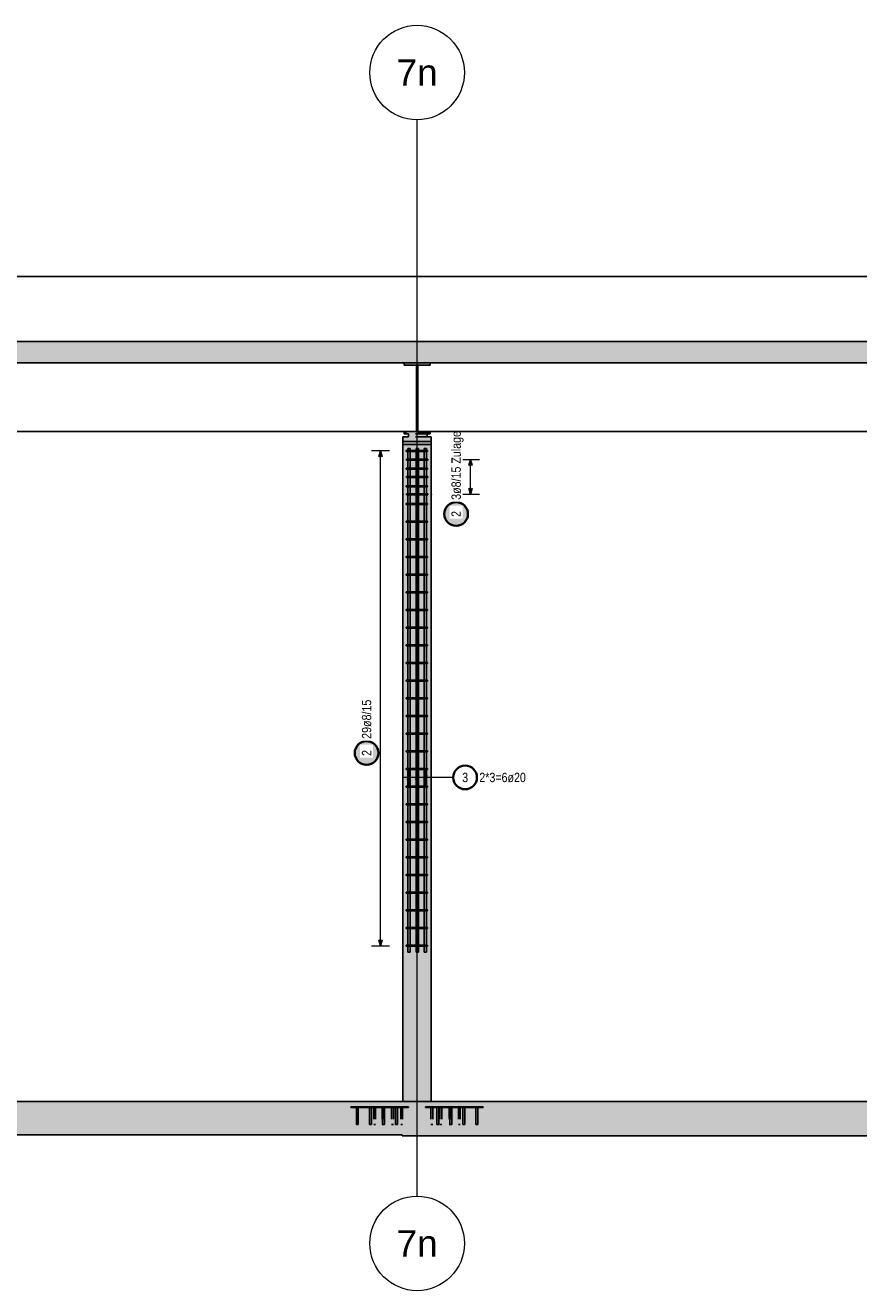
# Model space of a CAD drawing. Header units: millimetres. Extents: x -17.3 to 56.2, y -13.9 to 21.4.
# Tile 13 of 56: x 17.1 to 24.2, y -13.7 to -3. Entities that reach past the tile are written whole.
import ezdxf
from ezdxf.enums import TextEntityAlignment as Align

# ---------------------------------------------------------------- set-up
doc = ezdxf.new("R2010")
doc.units = ezdxf.units.MM
doc.linetypes.add('HIDDEN', pattern=[0.375, 0.25, -0.125])
for name, color, linetype, lineweight in [('Bewehrung', 7, 'Continuous', 20), ('einlesen aus Plan EG', 7, 'Continuous', 20), ('Geschnittene Kanten', 7, 'Continuous', 20), ('Schraffuren', 7, 'Continuous', 20)]:
    doc.layers.add(name, color=color, linetype=linetype, lineweight=lineweight)
doc.styles.add('Arial', font='arial.ttf')
doc.styles.add('Arial Narrow', font='ARIALN.TTF')

msp = doc.modelspace()

# ---------------------------------------------------------------- hatches: boundary and pattern name
at = {"layer": 'Bewehrung', "lineweight": 25, "true_color": 0xffffff}
for points in [[(20.867021, -7.170836), (20.866954, -7.166998), (20.866753, -7.163163), (20.866418, -7.159338), (20.86595, -7.155527), (20.86535, -7.151735), (20.864617, -7.147966), (20.863753, -7.144225), (20.86276, -7.140516), (20.861637, -7.136845), (20.860387, -7.133214), (20.859011, -7.12963), (20.857511, -7.126095), (20.855888, -7.122616), (20.854145, -7.119195), (20.852284, -7.115836), (20.850306, -7.112545), (20.848215, -7.109325), (20.846013, -7.10618), (20.843702, -7.103114), (20.841286, -7.10013), (20.838767, -7.097232), (20.836148, -7.094424), (20.833433, -7.091709), (20.830625, -7.089091), (20.827728, -7.086572), (20.824744, -7.084155), (20.821677, -7.081845), (20.818532, -7.079642), (20.815312, -7.077551), (20.812021, -7.075574), (20.808663, -7.073712), (20.805242, -7.071969), (20.801762, -7.070346), (20.798228, -7.068846), (20.794643, -7.06747), (20.791013, -7.06622), (20.787341, -7.065098), (20.783632, -7.064104), (20.779891, -7.06324), (20.776122, -7.062508), (20.77233, -7.061907), (20.768519, -7.061439), (20.764694, -7.061104), (20.76086, -7.060903), (20.757021, -7.060836), (20.753182, -7.060903), (20.749348, -7.061104), (20.745523, -7.061439), (20.741712, -7.061907), (20.73792, -7.062508), (20.734151, -7.06324), (20.73041, -7.064104), (20.726701, -7.065098), (20.723029, -7.06622), (20.719399, -7.06747), (20.715814, -7.068846), (20.71228, -7.070346), (20.7088, -7.071969), (20.705379, -7.073712), (20.702021, -7.075574), (20.69873, -7.077551), (20.69551, -7.079642), (20.692365, -7.081845), (20.689298, -7.084155), (20.686314, -7.086572), (20.683417, -7.089091), (20.680609, -7.091709), (20.677894, -7.094424), (20.675275, -7.097232), (20.672756, -7.10013), (20.67034, -7.103114), (20.668029, -7.10618), (20.665827, -7.109325), (20.663736, -7.112545), (20.661758, -7.115836), (20.659897, -7.119195), (20.658154, -7.122616), (20.656531, -7.126095), (20.655031, -7.12963), (20.653655, -7.133214), (20.652405, -7.136845), (20.651282, -7.140516), (20.650288, -7.144225), (20.649425, -7.147966), (20.648692, -7.151735), (20.648091, -7.155527), (20.647624, -7.159338), (20.647289, -7.163163), (20.647088, -7.166998), (20.647021, -7.170836), (20.647088, -7.174675), (20.647289, -7.17851), (20.647624, -7.182335), (20.648091, -7.186145), (20.648692, -7.189938), (20.649425, -7.193707), (20.650288, -7.197448), (20.651282, -7.201157), (20.652405, -7.204828), (20.653655, -7.208459), (20.655031, -7.212043), (20.656531, -7.215577), (20.658154, -7.219057), (20.659897, -7.222478), (20.661758, -7.225836), (20.663736, -7.229128), (20.665827, -7.232348), (20.668029, -7.235493), (20.67034, -7.238559), (20.672756, -7.241543), (20.675275, -7.244441), (20.677894, -7.247249), (20.680609, -7.249964), (20.683417, -7.252582), (20.686314, -7.255101), (20.689298, -7.257518), (20.692365, -7.259828), (20.69551, -7.262031), (20.69873, -7.264122), (20.702021, -7.266099), (20.705379, -7.267961), (20.7088, -7.269704), (20.71228, -7.271326), (20.715814, -7.272827), (20.719399, -7.274203), (20.723029, -7.275453), (20.726701, -7.276575), (20.73041, -7.277569), (20.734151, -7.278433), (20.73792, -7.279165), (20.741712, -7.279766), (20.745523, -7.280234), (20.749348, -7.280568), (20.753182, -7.280769), (20.757021, -7.280836), (20.76086, -7.280769), (20.764694, -7.280568), (20.768519, -7.280234), (20.77233, -7.279766), (20.776122, -7.279165), (20.779891, -7.278433), (20.783632, -7.277569), (20.787341, -7.276575), (20.791013, -7.275453), (20.794643, -7.274203), (20.798228, -7.272827), (20.801762, -7.271326), (20.805242, -7.269704), (20.808663, -7.267961), (20.812021, -7.266099), (20.815312, -7.264122), (20.818532, -7.262031), (20.821677, -7.259828), (20.824744, -7.257518), (20.827728, -7.255101), (20.830625, -7.252582), (20.833433, -7.249964), (20.836148, -7.247249), (20.838767, -7.244441), (20.841286, -7.241543), (20.843702, -7.238559), (20.846013, -7.235493), (20.848215, -7.232348), (20.850306, -7.229128), (20.852284, -7.225836), (20.854145, -7.222478), (20.855888, -7.219057), (20.857511, -7.215577), (20.859011, -7.212043), (20.860387, -7.208459), (20.861637, -7.204828), (20.86276, -7.201157), (20.863753, -7.197448), (20.864617, -7.193707), (20.86535, -7.189938), (20.86595, -7.186145), (20.866418, -7.182335), (20.866753, -7.17851)], [(20.109624, -9.193062), (20.109557, -9.189223), (20.109356, -9.185389), (20.109021, -9.181564), (20.108553, -9.177753), (20.107952, -9.173961), (20.10722, -9.170192), (20.106356, -9.16645), (20.105362, -9.162742), (20.10424, -9.15907), (20.10299, -9.15544), (20.101614, -9.151855), (20.100114, -9.148321), (20.098491, -9.144841), (20.096748, -9.14142), (20.094886, -9.138062), (20.092909, -9.134771), (20.090818, -9.131551), (20.088615, -9.128405), (20.086305, -9.125339), (20.083888, -9.122355), (20.081369, -9.119457), (20.078751, -9.116649), (20.076036, -9.113934), (20.073228, -9.111316), (20.07033, -9.108797), (20.067346, -9.106381), (20.06428, -9.10407), (20.061135, -9.101868), (20.057915, -9.099777), (20.054624, -9.097799), (20.051265, -9.095938), (20.047844, -9.094195), (20.044365, -9.092572), (20.04083, -9.091072), (20.037246, -9.089696), (20.033615, -9.088446), (20.029944, -9.087323), (20.026235, -9.086329), (20.022494, -9.085466), (20.018725, -9.084733), (20.014933, -9.084132), (20.011122, -9.083664), (20.007297, -9.08333), (20.003462, -9.083129), (19.999624, -9.083062), (19.995785, -9.083129), (19.99195, -9.08333), (19.988125, -9.083664), (19.984315, -9.084132), (19.980522, -9.084733), (19.976753, -9.085466), (19.973012, -9.086329), (19.969303, -9.087323), (19.965632, -9.088446), (19.962001, -9.089696), (19.958417, -9.091072), (19.954883, -9.092572), (19.951403, -9.094195), (19.947982, -9.095938), (19.944624, -9.097799), (19.941332, -9.099777), (19.938112, -9.101868), (19.934967, -9.10407), (19.931901, -9.106381), (19.928917, -9.108797), (19.926019, -9.111316), (19.923211, -9.113934), (19.920496, -9.116649), (19.917878, -9.119457), (19.915359, -9.122355), (19.912942, -9.125339), (19.910632, -9.128405), (19.908429, -9.131551), (19.906338, -9.134771), (19.904361, -9.138062), (19.902499, -9.14142), (19.900756, -9.144841), (19.899134, -9.148321), (19.897633, -9.151855), (19.896257, -9.15544), (19.895007, -9.15907), (19.893885, -9.162742), (19.892891, -9.16645), (19.892027, -9.170192), (19.891295, -9.173961), (19.890694, -9.177753), (19.890226, -9.181564), (19.889892, -9.185389), (19.889691, -9.189223), (19.889624, -9.193062), (19.889691, -9.196901), (19.889892, -9.200735), (19.890226, -9.20456), (19.890694, -9.208371), (19.891295, -9.212163), (19.892027, -9.215932), (19.892891, -9.219673), (19.893885, -9.223382), (19.895007, -9.227054), (19.896257, -9.230684), (19.897633, -9.234269), (19.899134, -9.237803), (19.900756, -9.241283), (19.902499, -9.244704), (19.904361, -9.248062), (19.906338, -9.251353), (19.908429, -9.254573), (19.910632, -9.257718), (19.912942, -9.260785), (19.915359, -9.263769), (19.917878, -9.266666), (19.920496, -9.269474), (19.923211, -9.272189), (19.926019, -9.274808), (19.928917, -9.277327), (19.931901, -9.279743), (19.934967, -9.282054), (19.938112, -9.284256), (19.941332, -9.286347), (19.944624, -9.288325), (19.947982, -9.290186), (19.951403, -9.291929), (19.954883, -9.293552), (19.958417, -9.295052), (19.962001, -9.296428), (19.965632, -9.297678), (19.969303, -9.298801), (19.973012, -9.299794), (19.976753, -9.300658), (19.980522, -9.301391), (19.984315, -9.301991), (19.988125, -9.302459), (19.99195, -9.302794), (19.995785, -9.302995), (19.999624, -9.303062), (20.003462, -9.302995), (20.007297, -9.302794), (20.011122, -9.302459), (20.014933, -9.301991), (20.018725, -9.301391), (20.022494, -9.300658), (20.026235, -9.299794), (20.029944, -9.298801), (20.033615, -9.297678), (20.037246, -9.296428), (20.04083, -9.295052), (20.044365, -9.293552), (20.047844, -9.291929), (20.051265, -9.290186), (20.054624, -9.288325), (20.057915, -9.286347), (20.061135, -9.284256), (20.06428, -9.282054), (20.067346, -9.279743), (20.07033, -9.277327), (20.073228, -9.274808), (20.076036, -9.272189), (20.078751, -9.269474), (20.081369, -9.266666), (20.083888, -9.263769), (20.086305, -9.260785), (20.088615, -9.257718), (20.090818, -9.254573), (20.092909, -9.251353), (20.094886, -9.248062), (20.096748, -9.244704), (20.098491, -9.241283), (20.100114, -9.237803), (20.101614, -9.234269), (20.10299, -9.230684), (20.10424, -9.227054), (20.105362, -9.223382), (20.106356, -9.219673), (20.10722, -9.215932), (20.107952, -9.212163), (20.108553, -9.208371), (20.109021, -9.20456), (20.109356, -9.200735)]]:
    msp.add_hatch(color=7, dxfattribs=at).paths.add_polyline_path(points)
at = {"layer": 'Schraffuren', "lineweight": 13, "true_color": 0xd7ffd7}
for points in [[(43.597172, -5.892592), (43.597172, -5.712592), (2.016153, -5.712592), (2.016153, -5.892592)], [(20.546853, -12.142594), (20.546853, -6.582594), (20.306853, -6.582594), (20.306853, -12.142594)], [(43.597172, -12.422586), (43.597172, -12.142586), (42.953198, -12.142586), (42.953198, -12.162586), (42.944383, -12.162586), (42.944383, -12.142586), (2.509278, -12.142586), (2.509278, -12.162586), (2.500462, -12.162586), (2.500462, -12.142586), (2.016153, -12.142594), (2.016153, -12.422586), (20.301426, -12.422586), (20.301426, -12.432586), (29.751818, -12.432586), (29.751818, -12.422586)]]:
    msp.add_hatch(color=254, dxfattribs=at).paths.add_polyline_path(points)
at = {"layer": 'Schraffuren', "lineweight": 13, "true_color": 0x4682b4}
for points in [[(20.536853, -5.911592), (20.536853, -5.892592), (20.316853, -5.892592), (20.316853, -5.911592), (20.420853, -5.911592), (20.420853, -6.473592), (20.316853, -6.473592), (20.316853, -6.492592), (20.536853, -6.492592), (20.536853, -6.473592), (20.432853, -6.473592), (20.432853, -5.911592)], [(20.546853, -6.557594), (20.546853, -6.517594), (20.306853, -6.517594), (20.306853, -6.557594)], [(20.513292, -6.517594), (20.513292, -6.492594), (20.353292, -6.492594), (20.353292, -6.517594)], [(20.086853, -12.192594), (20.086853, -12.187594), (19.866853, -12.187594), (19.866853, -12.192594)], [(19.929853, -12.337594), (19.929853, -12.192594), (19.913853, -12.192594), (19.913853, -12.337594)], [(20.039853, -12.337594), (20.039853, -12.192594), (20.023853, -12.192594), (20.023853, -12.337594)], [(20.306853, -12.192594), (20.306853, -12.187594), (20.086853, -12.187594), (20.086853, -12.192594)], [(20.149853, -12.337594), (20.149853, -12.192594), (20.133853, -12.192594), (20.133853, -12.337594)], [(20.259853, -12.337594), (20.259853, -12.192594), (20.243853, -12.192594), (20.243853, -12.337594)], [(20.766853, -12.192594), (20.766853, -12.187594), (20.546853, -12.187594), (20.546853, -12.192594)], [(20.609853, -12.337594), (20.609853, -12.192594), (20.593853, -12.192594), (20.593853, -12.337594)], [(20.719853, -12.337594), (20.719853, -12.192594), (20.703853, -12.192594), (20.703853, -12.337594)], [(20.986853, -12.192594), (20.986853, -12.187594), (20.766853, -12.187594), (20.766853, -12.192594)], [(20.829853, -12.337594), (20.829853, -12.192594), (20.813853, -12.192594), (20.813853, -12.337594)], [(20.939853, -12.337594), (20.939853, -12.192594), (20.923853, -12.192594), (20.923853, -12.337594)]]:
    msp.add_hatch(color=145, dxfattribs=at).paths.add_polyline_path(points)
at = {"layer": 'Schraffuren', "lineweight": 13, "true_color": 0xe3ffe3}
msp.add_hatch(color=7, dxfattribs=at).paths.add_polyline_path([(20.546853, -6.582594), (20.546853, -6.557594), (20.306853, -6.557594), (20.306853, -6.582594)])

# ---------------------------------------------------------------- linework, layer by layer
at = {"color": 9, "linetype": 'Continuous', "lineweight": 0}
msp.add_line((20.426825, -12.942586), (20.426825, -3.836055), dxfattribs=at)
at = {"color": 3, "linetype": 'Continuous', "lineweight": 25}
for p, q in [((43.297172, -5.162592), (2.156425, -5.162592)), ((20.420853, -6.472592), (15.832838, -6.472592))]:
    msp.add_line(p, q, dxfattribs=at)
at = {"color": 3, "linetype": 'HIDDEN', "lineweight": 25, "ltscale": 0.25}
for p, q in [((20.536853, -6.484478), (20.316853, -6.484478)), ((20.513292, -6.492594), (20.353292, -6.492594)), ((20.513292, -6.517594), (20.353292, -6.517594)), ((20.432853, -6.472592), (20.420853, -6.472592)), ((19.914462, -12.192594), (19.913853, -12.192594)), ((19.916196, -12.192594), (19.914462, -12.192594)), ((19.918792, -12.192594), (19.916196, -12.192594)), ((19.921853, -12.192594), (19.918792, -12.192594)), ((19.924915, -12.192594), (19.921853, -12.192594)), ((19.92751, -12.192594), (19.924915, -12.192594)), ((19.929244, -12.192594), (19.92751, -12.192594)), ((19.929853, -12.192594), (19.929244, -12.192594)), ((20.015317, -12.187594), (20.015317, -12.192594)), ((20.024462, -12.192594), (20.023853, -12.192594)), ((20.026196, -12.192594), (20.024462, -12.192594)), ((20.028792, -12.192594), (20.026196, -12.192594)), ((20.031853, -12.192594), (20.028792, -12.192594)), ((20.034915, -12.192594), (20.031853, -12.192594)), ((20.03751, -12.192594), (20.034915, -12.192594)), ((20.039244, -12.192594), (20.03751, -12.192594)), ((20.039853, -12.192594), (20.039244, -12.192594)), ((20.043601, -12.187594), (20.043601, -12.192594)), ((20.06035, -12.192594), (20.06035, -12.337594)), ((20.07635, -12.192594), (20.07635, -12.337594)), ((20.132475, -12.192594), (20.132475, -12.337594)), ((20.134462, -12.192594), (20.133853, -12.192594)), ((20.136196, -12.192594), (20.134462, -12.192594)), ((20.138792, -12.192594), (20.136196, -12.192594)), ((20.141853, -12.192594), (20.138792, -12.192594)), ((20.144915, -12.192594), (20.141853, -12.192594)), ((20.14751, -12.192594), (20.144915, -12.192594)), ((20.149244, -12.192594), (20.14751, -12.192594)), ((20.148475, -12.192594), (20.148475, -12.337594)), ((20.149853, -12.192594), (20.149244, -12.192594)), ((20.210257, -12.192594), (20.210257, -12.337594)), ((20.226257, -12.192594), (20.226257, -12.337594)), ((20.244462, -12.192594), (20.243853, -12.192594)), ((20.246196, -12.192594), (20.244462, -12.192594)), ((20.248792, -12.192594), (20.246196, -12.192594)), ((20.251853, -12.192594), (20.248792, -12.192594)), ((20.254915, -12.192594), (20.251853, -12.192594)), ((20.25751, -12.192594), (20.254915, -12.192594)), ((20.259244, -12.192594), (20.25751, -12.192594)), ((20.259853, -12.192594), (20.259244, -12.192594)), ((20.288038, -12.192594), (20.288038, -12.337594)), ((20.304038, -12.192594), (20.304038, -12.337594)), ((20.309159, -12.142594), (20.306853, -12.142594)), ((20.326444, -12.187594), (20.306853, -12.187594)), ((20.326444, -12.192594), (20.306853, -12.192594)), ((20.315988, -12.142594), (20.309159, -12.142594)), ((20.327077, -12.142594), (20.315988, -12.142594)), ((20.354728, -12.187594), (20.326444, -12.187594)), ((20.326444, -12.187594), (20.326444, -12.192594)), ((20.354728, -12.192594), (20.326444, -12.192594)), ((20.342, -12.142594), (20.327077, -12.142594)), ((20.360185, -12.142594), (20.342, -12.142594)), ((20.354728, -12.187594), (20.354728, -12.192594)), ((20.380931, -12.142594), (20.360185, -12.142594)), ((20.403442, -12.142594), (20.380931, -12.142594)), ((20.426853, -12.142594), (20.403442, -12.142594)), ((20.450264, -12.142594), (20.426853, -12.142594)), ((20.472775, -12.142594), (20.450264, -12.142594)), ((20.493522, -12.142594), (20.472775, -12.142594)), ((20.511706, -12.142594), (20.493522, -12.142594)), ((20.525848, -12.187594), (20.497564, -12.187594)), ((20.497564, -12.187594), (20.497564, -12.192594)), ((20.525848, -12.192594), (20.497564, -12.192594)), ((20.52663, -12.142594), (20.511706, -12.142594)), ((20.546853, -12.187594), (20.525848, -12.187594)), ((20.525848, -12.187594), (20.525848, -12.192594)), ((20.546853, -12.192594), (20.525848, -12.192594)), ((20.537719, -12.142594), (20.52663, -12.142594)), ((20.544547, -12.142594), (20.537719, -12.142594)), ((20.542597, -12.192594), (20.542597, -12.337594)), ((20.546853, -12.142594), (20.544547, -12.142594)), ((20.558597, -12.192594), (20.558597, -12.337594)), ((20.594462, -12.192594), (20.593853, -12.192594)), ((20.596196, -12.192594), (20.594462, -12.192594)), ((20.598792, -12.192594), (20.596196, -12.192594)), ((20.601853, -12.192594), (20.598792, -12.192594)), ((20.604915, -12.192594), (20.601853, -12.192594)), ((20.60751, -12.192594), (20.604915, -12.192594)), ((20.609244, -12.192594), (20.60751, -12.192594)), ((20.609853, -12.192594), (20.609244, -12.192594)), ((20.620379, -12.192594), (20.620379, -12.337594)), ((20.636379, -12.192594), (20.636379, -12.337594)), ((20.69816, -12.192594), (20.69816, -12.337594)), ((20.704462, -12.192594), (20.703853, -12.192594)), ((20.706196, -12.192594), (20.704462, -12.192594)), ((20.708792, -12.192594), (20.706196, -12.192594)), ((20.711853, -12.192594), (20.708792, -12.192594)), ((20.714915, -12.192594), (20.711853, -12.192594)), ((20.71416, -12.192594), (20.71416, -12.337594)), ((20.71751, -12.192594), (20.714915, -12.192594)), ((20.719244, -12.192594), (20.71751, -12.192594)), ((20.719853, -12.192594), (20.719244, -12.192594)), ((20.775942, -12.192594), (20.775942, -12.337594)), ((20.791942, -12.192594), (20.791942, -12.337594)), ((20.808691, -12.187594), (20.808691, -12.192594)), ((20.814462, -12.192594), (20.813853, -12.192594)), ((20.816196, -12.192594), (20.814462, -12.192594)), ((20.818792, -12.192594), (20.816196, -12.192594)), ((20.821853, -12.192594), (20.818792, -12.192594)), ((20.824915, -12.192594), (20.821853, -12.192594)), ((20.82751, -12.192594), (20.824915, -12.192594)), ((20.829244, -12.192594), (20.82751, -12.192594)), ((20.829853, -12.192594), (20.829244, -12.192594)), ((20.836975, -12.187594), (20.836975, -12.192594)), ((20.924462, -12.192594), (20.923853, -12.192594)), ((20.926196, -12.192594), (20.924462, -12.192594)), ((20.928792, -12.192594), (20.926196, -12.192594)), ((20.931853, -12.192594), (20.928792, -12.192594)), ((20.934915, -12.192594), (20.931853, -12.192594)), ((20.93751, -12.192594), (20.934915, -12.192594)), ((20.939244, -12.192594), (20.93751, -12.192594)), ((20.939853, -12.192594), (20.939244, -12.192594)), ((20.060959, -12.337594), (20.06035, -12.337594)), ((20.062693, -12.337594), (20.060959, -12.337594)), ((20.065289, -12.337594), (20.062693, -12.337594)), ((20.06835, -12.337594), (20.065289, -12.337594)), ((20.071412, -12.337594), (20.06835, -12.337594)), ((20.074007, -12.337594), (20.071412, -12.337594)), ((20.075741, -12.337594), (20.074007, -12.337594)), ((20.07635, -12.337594), (20.075741, -12.337594)), ((20.133084, -12.337594), (20.132475, -12.337594)), ((20.133853, -12.337594), (20.133084, -12.337594)), ((20.210866, -12.337594), (20.210257, -12.337594)), ((20.2126, -12.337594), (20.210866, -12.337594)), ((20.215195, -12.337594), (20.2126, -12.337594)), ((20.218257, -12.337594), (20.215195, -12.337594)), ((20.221318, -12.337594), (20.218257, -12.337594)), ((20.223914, -12.337594), (20.221318, -12.337594)), ((20.225648, -12.337594), (20.223914, -12.337594)), ((20.226257, -12.337594), (20.225648, -12.337594)), ((20.288647, -12.337594), (20.288038, -12.337594)), ((20.290382, -12.337594), (20.288647, -12.337594)), ((20.292977, -12.337594), (20.290382, -12.337594)), ((20.296038, -12.337594), (20.292977, -12.337594)), ((20.2991, -12.337594), (20.296038, -12.337594)), ((20.301695, -12.337594), (20.2991, -12.337594)), ((20.303429, -12.337594), (20.301695, -12.337594)), ((20.304038, -12.337594), (20.303429, -12.337594)), ((20.543206, -12.337594), (20.542597, -12.337594)), ((20.54494, -12.337594), (20.543206, -12.337594)), ((20.547535, -12.337594), (20.54494, -12.337594)), ((20.550597, -12.337594), (20.547535, -12.337594)), ((20.553658, -12.337594), (20.550597, -12.337594)), ((20.556254, -12.337594), (20.553658, -12.337594)), ((20.557988, -12.337594), (20.556254, -12.337594)), ((20.558597, -12.337594), (20.557988, -12.337594)), ((20.620988, -12.337594), (20.620379, -12.337594)), ((20.622722, -12.337594), (20.620988, -12.337594)), ((20.625317, -12.337594), (20.622722, -12.337594)), ((20.628379, -12.337594), (20.625317, -12.337594)), ((20.63144, -12.337594), (20.628379, -12.337594)), ((20.634035, -12.337594), (20.63144, -12.337594)), ((20.63577, -12.337594), (20.634035, -12.337594)), ((20.636379, -12.337594), (20.63577, -12.337594)), ((20.698769, -12.337594), (20.69816, -12.337594)), ((20.700504, -12.337594), (20.698769, -12.337594)), ((20.703099, -12.337594), (20.700504, -12.337594)), ((20.703853, -12.337594), (20.703099, -12.337594)), ((20.776551, -12.337594), (20.775942, -12.337594)), ((20.778285, -12.337594), (20.776551, -12.337594)), ((20.780881, -12.337594), (20.778285, -12.337594)), ((20.783942, -12.337594), (20.780881, -12.337594)), ((20.787004, -12.337594), (20.783942, -12.337594)), ((20.789599, -12.337594), (20.787004, -12.337594)), ((20.791333, -12.337594), (20.789599, -12.337594)), ((20.791942, -12.337594), (20.791333, -12.337594))]:
    msp.add_line(p, q, dxfattribs=at)
at = {"color": 9, "linetype": 'Continuous', "lineweight": 0}
for centre in [(20.426825, -3.436055), (20.426825, -13.342586)]:
    msp.add_circle(centre, 0.4, dxfattribs=at)
at = {"layer": 'Bewehrung', "color": 5, "linetype": 'Continuous', "lineweight": 18}
for p, q in [((20.192617, -6.636884), (20.042617, -6.636884)), ((20.117617, -10.823594), (20.117617, -6.636884)), ((20.954169, -6.711594), (20.804169, -6.711594)), ((20.879169, -7.003593), (20.879169, -6.711594)), ((20.804169, -7.003593), (20.954169, -7.003593)), ((20.547603, -9.399806), (20.307603, -9.399806)), ((20.357603, -9.474806), (20.357603, -9.324806)), ((20.427603, -9.474806), (20.427603, -9.324806)), ((20.497603, -9.474806), (20.497603, -9.324806)), ((20.733084, -9.399806), (20.547603, -9.399806)), ((20.042617, -10.823594), (20.192617, -10.823594))]:
    msp.add_line(p, q, dxfattribs=at)
at = {"layer": 'Bewehrung', "color": 3, "linetype": 'Continuous', "lineweight": 25}
for p, q in [((20.117617, -6.636884), (20.104219, -6.686884)), ((20.131014, -6.686884), (20.117617, -6.636884)), ((20.335743, -6.640884), (20.335743, -6.632884)), ((20.335743, -6.632884), (20.515763, -6.632884)), ((20.347603, -6.617874), (20.367603, -6.617874)), ((20.347603, -10.877874), (20.347603, -6.617874)), ((20.367603, -6.617874), (20.367603, -10.877874)), ((20.417603, -6.617874), (20.437603, -6.617874)), ((20.417603, -10.877874), (20.417603, -6.617874)), ((20.437603, -6.617874), (20.437603, -10.877874)), ((20.487603, -6.617874), (20.507603, -6.617874)), ((20.487603, -10.877874), (20.487603, -6.617874)), ((20.507603, -6.617874), (20.507603, -10.877874)), ((20.515763, -6.632884), (20.515763, -6.640884)), ((20.515763, -6.640884), (20.335743, -6.640884)), ((20.336853, -6.715594), (20.336853, -6.707594)), ((20.336853, -6.707594), (20.516873, -6.707594)), ((20.516873, -6.715594), (20.336853, -6.715594)), ((20.516873, -6.707594), (20.516873, -6.715594)), ((20.879169, -6.711594), (20.865772, -6.761594)), ((20.892567, -6.761594), (20.879169, -6.711594)), ((20.335743, -6.790409), (20.335743, -6.782409)), ((20.335743, -6.782409), (20.515763, -6.782409)), ((20.515763, -6.790409), (20.335743, -6.790409)), ((20.515763, -6.782409), (20.515763, -6.790409)), ((20.335743, -6.939934), (20.335743, -6.931934)), ((20.335743, -6.931934), (20.515763, -6.931934)), ((20.515763, -6.939934), (20.335743, -6.939934)), ((20.336853, -6.861594), (20.336853, -6.853594)), ((20.336853, -6.853594), (20.516873, -6.853594)), ((20.516873, -6.861594), (20.336853, -6.861594)), ((20.515763, -6.931934), (20.515763, -6.939934)), ((20.516873, -6.853594), (20.516873, -6.861594)), ((20.865772, -6.953593), (20.879169, -7.003593)), ((20.879169, -7.003593), (20.892567, -6.953593)), ((20.336853, -7.007593), (20.336853, -6.999593)), ((20.336853, -6.999593), (20.516873, -6.999593)), ((20.516873, -7.007593), (20.336853, -7.007593)), ((20.516873, -6.999593), (20.516873, -7.007593)), ((20.335743, -7.08946), (20.335743, -7.08146)), ((20.335743, -7.08146), (20.515763, -7.08146)), ((20.515763, -7.08946), (20.335743, -7.08946)), ((20.515763, -7.08146), (20.515763, -7.08946)), ((20.335743, -7.238985), (20.335743, -7.230985)), ((20.335743, -7.230985), (20.515763, -7.230985)), ((20.515763, -7.238985), (20.335743, -7.238985)), ((20.515763, -7.230985), (20.515763, -7.238985)), ((20.335743, -7.38851), (20.335743, -7.38051)), ((20.335743, -7.38051), (20.515763, -7.38051)), ((20.515763, -7.38051), (20.515763, -7.38851)), ((20.515763, -7.38851), (20.335743, -7.38851)), ((20.335743, -7.538036), (20.335743, -7.530036)), ((20.335743, -7.530036), (20.515763, -7.530036)), ((20.515763, -7.538036), (20.335743, -7.538036)), ((20.515763, -7.530036), (20.515763, -7.538036)), ((20.335743, -7.687561), (20.335743, -7.679561)), ((20.335743, -7.679561), (20.515763, -7.679561)), ((20.515763, -7.687561), (20.335743, -7.687561)), ((20.515763, -7.679561), (20.515763, -7.687561)), ((20.335743, -7.837086), (20.335743, -7.829086)), ((20.335743, -7.829086), (20.515763, -7.829086)), ((20.515763, -7.837086), (20.335743, -7.837086)), ((20.515763, -7.829086), (20.515763, -7.837086)), ((20.335743, -7.986612), (20.335743, -7.978612)), ((20.335743, -7.978612), (20.515763, -7.978612)), ((20.515763, -7.986612), (20.335743, -7.986612)), ((20.515763, -7.978612), (20.515763, -7.986612)), ((20.335743, -8.136137), (20.335743, -8.128137)), ((20.335743, -8.128137), (20.515763, -8.128137)), ((20.515763, -8.136137), (20.335743, -8.136137)), ((20.515763, -8.128137), (20.515763, -8.136137)), ((20.335743, -8.285663), (20.335743, -8.277663)), ((20.335743, -8.277663), (20.515763, -8.277663)), ((20.515763, -8.285663), (20.335743, -8.285663)), ((20.515763, -8.277663), (20.515763, -8.285663)), ((20.335743, -8.435188), (20.335743, -8.427188)), ((20.335743, -8.427188), (20.515763, -8.427188)), ((20.515763, -8.435188), (20.335743, -8.435188)), ((20.515763, -8.427188), (20.515763, -8.435188)), ((20.335743, -8.584713), (20.335743, -8.576713)), ((20.335743, -8.576713), (20.515763, -8.576713)), ((20.515763, -8.584713), (20.335743, -8.584713)), ((20.515763, -8.576713), (20.515763, -8.584713)), ((20.335743, -8.734239), (20.335743, -8.726239)), ((20.335743, -8.726239), (20.515763, -8.726239)), ((20.515763, -8.734239), (20.335743, -8.734239)), ((20.515763, -8.726239), (20.515763, -8.734239)), ((20.335743, -8.883764), (20.335743, -8.875764)), ((20.335743, -8.875764), (20.515763, -8.875764)), ((20.515763, -8.883764), (20.335743, -8.883764)), ((20.515763, -8.875764), (20.515763, -8.883764)), ((20.335743, -9.033289), (20.335743, -9.025289)), ((20.335743, -9.025289), (20.515763, -9.025289)), ((20.515763, -9.033289), (20.335743, -9.033289)), ((20.515763, -9.025289), (20.515763, -9.033289)), ((20.335743, -9.182815), (20.335743, -9.174815)), ((20.335743, -9.174815), (20.515763, -9.174815)), ((20.515763, -9.182815), (20.335743, -9.182815)), ((20.515763, -9.174815), (20.515763, -9.182815)), ((20.335743, -9.33234), (20.335743, -9.32434)), ((20.335743, -9.32434), (20.515763, -9.32434)), ((20.515763, -9.33234), (20.335743, -9.33234)), ((20.339926, -9.417484), (20.375281, -9.382129)), ((20.409925, -9.417484), (20.445281, -9.382129)), ((20.479925, -9.417484), (20.515281, -9.382129)), ((20.515763, -9.32434), (20.515763, -9.33234)), ((20.335743, -9.481865), (20.335743, -9.473865)), ((20.335743, -9.473865), (20.515763, -9.473865)), ((20.515763, -9.481865), (20.335743, -9.481865)), ((20.515763, -9.473865), (20.515763, -9.481865)), ((20.335743, -9.631391), (20.335743, -9.623391)), ((20.335743, -9.623391), (20.515763, -9.623391)), ((20.515763, -9.631391), (20.335743, -9.631391)), ((20.515763, -9.623391), (20.515763, -9.631391)), ((20.335743, -9.780916), (20.335743, -9.772916)), ((20.335743, -9.772916), (20.515763, -9.772916)), ((20.515763, -9.780916), (20.335743, -9.780916)), ((20.515763, -9.772916), (20.515763, -9.780916)), ((20.335743, -9.930441), (20.335743, -9.922441)), ((20.335743, -9.922441), (20.515763, -9.922441)), ((20.515763, -9.930441), (20.335743, -9.930441)), ((20.515763, -9.922441), (20.515763, -9.930441)), ((20.335743, -10.079967), (20.335743, -10.071967)), ((20.335743, -10.071967), (20.515763, -10.071967)), ((20.515763, -10.079967), (20.335743, -10.079967)), ((20.515763, -10.071967), (20.515763, -10.079967)), ((20.335743, -10.229492), (20.335743, -10.221492)), ((20.335743, -10.221492), (20.515763, -10.221492)), ((20.515763, -10.229492), (20.335743, -10.229492)), ((20.515763, -10.221492), (20.515763, -10.229492)), ((20.335743, -10.379018), (20.335743, -10.371018)), ((20.335743, -10.371018), (20.515763, -10.371018)), ((20.515763, -10.379018), (20.335743, -10.379018)), ((20.515763, -10.371018), (20.515763, -10.379018)), ((20.335743, -10.528543), (20.335743, -10.520543)), ((20.335743, -10.520543), (20.515763, -10.520543)), ((20.515763, -10.528543), (20.335743, -10.528543)), ((20.515763, -10.520543), (20.515763, -10.528543)), ((20.335743, -10.678068), (20.335743, -10.670068)), ((20.335743, -10.670068), (20.515763, -10.670068)), ((20.515763, -10.678068), (20.335743, -10.678068)), ((20.515763, -10.670068), (20.515763, -10.678068)), ((20.104219, -10.773594), (20.117617, -10.823594)), ((20.117617, -10.823594), (20.131014, -10.773594)), ((20.335743, -10.827594), (20.335743, -10.819594)), ((20.335743, -10.819594), (20.515763, -10.819594)), ((20.515763, -10.827594), (20.335743, -10.827594)), ((20.367603, -10.877874), (20.347603, -10.877874)), ((20.437603, -10.877874), (20.417603, -10.877874)), ((20.507603, -10.877874), (20.487603, -10.877874)), ((20.515763, -10.819594), (20.515763, -10.827594))]:
    msp.add_line(p, q, dxfattribs=at)
at = {"layer": 'Bewehrung', "color": 2, "linetype": 'Continuous', "lineweight": 35}
for centre in [(20.757021, -7.170836), (19.999624, -9.193062), (20.833084, -9.399806)]:
    msp.add_circle(centre, 0.1, dxfattribs=at)
at = {"layer": 'einlesen aus Plan EG', "color": 9, "linetype": 'Continuous', "lineweight": 0}
for centre in [(20.305743, -6.582881), (20.455743, -6.582881), (20.306853, -7.007594), (20.546853, -7.007594), (20.305743, -10.877594), (20.545743, -10.877594)]:
    msp.add_circle(centre, 0.00111, dxfattribs=at)
at = {"layer": 'Geschnittene Kanten', "color": 3, "linetype": 'Continuous', "lineweight": 25}
for p, q in [((43.297172, -5.712592), (2.156425, -5.712592)), ((20.316853, -5.892592), (15.936838, -5.892592)), ((20.536853, -5.892592), (20.316853, -5.892592)), ((20.316853, -5.892592), (20.316853, -5.911592)), ((20.420853, -5.911592), (20.316853, -5.911592)), ((20.420853, -5.911592), (20.420853, -6.473592)), ((20.536853, -5.911592), (20.432853, -5.911592)), ((20.432853, -5.911592), (20.432853, -6.473592)), ((24.916859, -5.892592), (20.536853, -5.892592)), ((20.536853, -5.892592), (20.536853, -5.911592)), ((20.353292, -6.517594), (20.306853, -6.517594)), ((20.306853, -6.517594), (20.306853, -6.557594)), ((20.420853, -6.473592), (20.316853, -6.473592)), ((20.316853, -6.473592), (20.316853, -6.492592)), ((20.353292, -6.492594), (20.316853, -6.492594)), ((20.353292, -6.492594), (20.353292, -6.517594)), ((20.536853, -6.473592), (20.432853, -6.473592)), ((20.536853, -6.492594), (20.513292, -6.492594)), ((20.513292, -6.492594), (20.513292, -6.517594)), ((20.546853, -6.517594), (20.513292, -6.517594)), ((20.536853, -6.473592), (20.536853, -6.492592)), ((20.546853, -6.517594), (20.546853, -6.557594)), ((20.546853, -6.557594), (20.306853, -6.557594)), ((20.306853, -6.557594), (20.306853, -6.582594)), ((20.546853, -6.582594), (20.306853, -6.582594)), ((20.306853, -6.582594), (20.306853, -12.142594)), ((20.546853, -6.557594), (20.546853, -6.582594)), ((20.546853, -6.582594), (20.546853, -12.142594)), ((20.306853, -12.142594), (15.946845, -12.142594)), ((20.086853, -12.187594), (19.866853, -12.187594)), ((19.866853, -12.187594), (19.866853, -12.192594)), ((19.913853, -12.192594), (19.866853, -12.192594)), ((19.913853, -12.192594), (19.913853, -12.337594)), ((20.023853, -12.192594), (19.929853, -12.192594)), ((19.929853, -12.192594), (19.929853, -12.337594)), ((20.023853, -12.192594), (20.023853, -12.337594)), ((20.086853, -12.192594), (20.039853, -12.192594)), ((20.039853, -12.192594), (20.039853, -12.337594)), ((20.306853, -12.187594), (20.086853, -12.187594)), ((20.133853, -12.192594), (20.086853, -12.192594)), ((20.133853, -12.192594), (20.133853, -12.337594)), ((20.243853, -12.192594), (20.149853, -12.192594)), ((20.149853, -12.192594), (20.149853, -12.337594)), ((20.243853, -12.192594), (20.243853, -12.337594)), ((20.306853, -12.192594), (20.259853, -12.192594)), ((20.259853, -12.192594), (20.259853, -12.337594)), ((20.306853, -12.187594), (20.306853, -12.192594)), ((24.906859, -12.142594), (20.546853, -12.142594)), ((20.766853, -12.187594), (20.546853, -12.187594)), ((20.546853, -12.187594), (20.546853, -12.192594)), ((20.593853, -12.192594), (20.546853, -12.192594)), ((20.593853, -12.192594), (20.593853, -12.337594)), ((20.703853, -12.192594), (20.609853, -12.192594)), ((20.609853, -12.192594), (20.609853, -12.337594)), ((20.703853, -12.192594), (20.703853, -12.337594)), ((20.766853, -12.192594), (20.719853, -12.192594)), ((20.719853, -12.192594), (20.719853, -12.337594)), ((20.986853, -12.187594), (20.766853, -12.187594)), ((20.813853, -12.192594), (20.766853, -12.192594)), ((20.813853, -12.192594), (20.813853, -12.337594)), ((20.923853, -12.192594), (20.829853, -12.192594)), ((20.829853, -12.192594), (20.829853, -12.337594)), ((20.923853, -12.192594), (20.923853, -12.337594)), ((20.986853, -12.192594), (20.939853, -12.192594)), ((20.939853, -12.192594), (20.939853, -12.337594)), ((20.986853, -12.187594), (20.986853, -12.192594)), ((19.929853, -12.337594), (19.913853, -12.337594)), ((20.039853, -12.337594), (20.023853, -12.337594)), ((20.149853, -12.337594), (20.133853, -12.337594)), ((20.259853, -12.337594), (20.243853, -12.337594)), ((20.609853, -12.337594), (20.593853, -12.337594)), ((20.719853, -12.337594), (20.703853, -12.337594)), ((20.829853, -12.337594), (20.813853, -12.337594)), ((20.939853, -12.337594), (20.923853, -12.337594)), ((20.301426, -12.422586), (2.917071, -12.422586)), ((20.301426, -12.422586), (20.301426, -12.432586)), ((29.751818, -12.432586), (20.301426, -12.432586))]:
    msp.add_line(p, q, dxfattribs=at)

# ---------------------------------------------------------------- texts
at = {"color": 1, "lineweight": 70, "style": 'Arial'}
for p in [(20.426825, -3.436055), (20.426825, -13.342586)]:
    msp.add_text('7n', height=0.2239173, dxfattribs=at).set_placement(p, align=Align.MIDDLE_CENTER)
at = {"layer": 'Bewehrung', "color": 2, "lineweight": 35, "char_height": 0.07875, "attachment_point": 1, "line_spacing_factor": 0.9, "style": 'Arial Narrow'}
for s, insert in [('3', (20.808278, -9.360431)), ('2*3=6ø20', (20.953084, -9.360431))]:
    msp.add_mtext(s, dxfattribs=dict(at, insert=insert))

# ---------------------------------------------------------------- next in the draw order: texts
at = {"layer": 'Bewehrung', "color": 2, "lineweight": 35, "char_height": 0.07875, "attachment_point": 1, "rotation": 90, "line_spacing_factor": 0.9, "style": 'Arial Narrow', "bg_fill": 3, "box_fill_scale": 1.2, "bg_fill_color": 256, "bg_fill_true_color": 13158600, "bg_fill_transparency": 0}
for s, insert in [('3ø8/15 Zulage', (20.717646, -7.050836)), ('2', (20.717646, -7.195643)), ('29ø8/15', (19.960249, -9.073062)), ('2', (19.960249, -9.217868))]:
    msp.add_mtext(s, dxfattribs=dict(at, insert=insert))

# ---------------------------------------------------------------- next in the draw order: linework, layer by layer
at = {"color": 3, "linetype": 'Continuous', "lineweight": 25}
msp.add_line((25.020859, -6.472592), (20.432853, -6.472592), dxfattribs=at)

doc.saveas('drawing.dxf')
